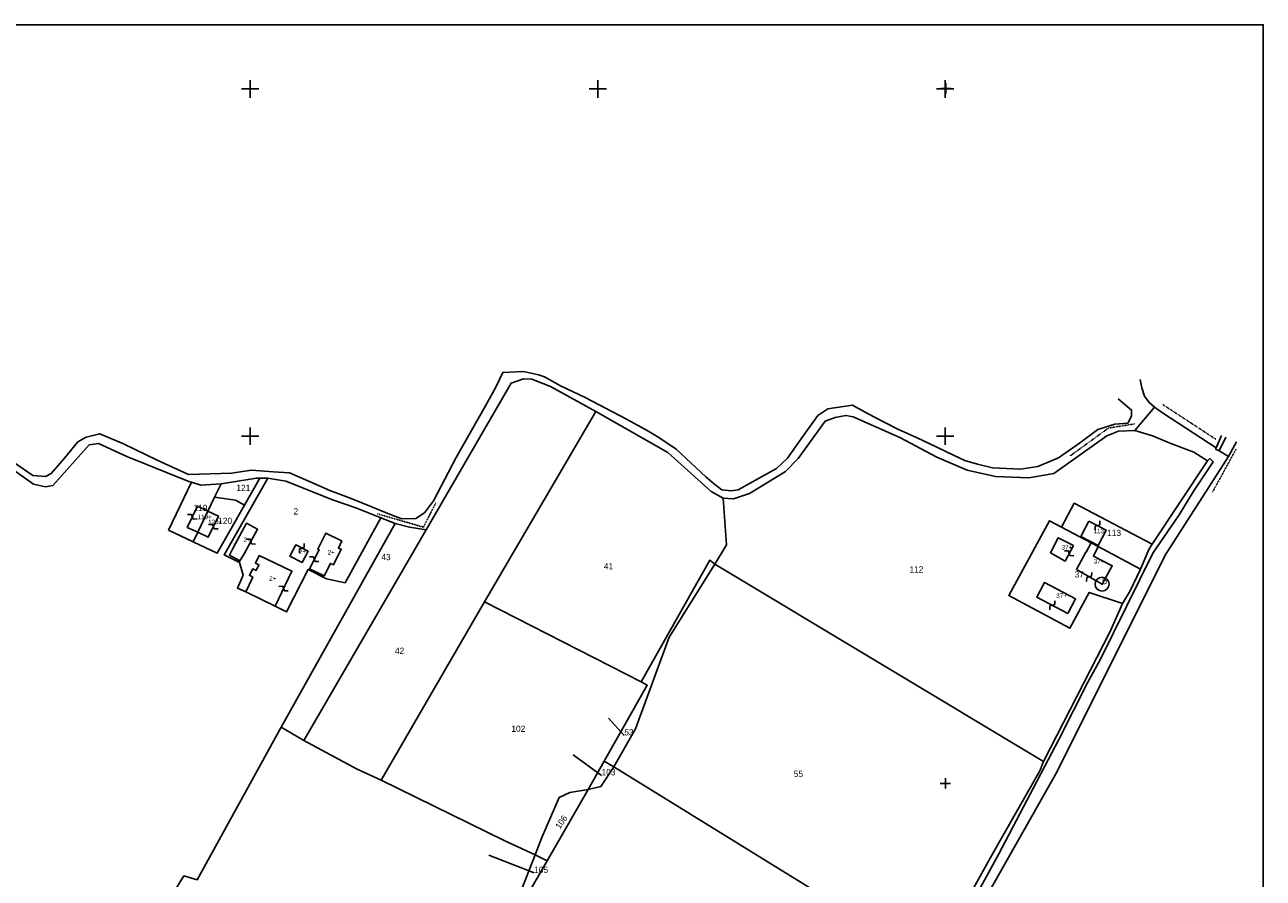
# Model space of a CAD drawing. Header units: metres. Extents: x 14088 to 15983, y -29232 to -27963.
# Tile 7 of 7: x 15270 to 15983, y -28455 to -27963. Entities that reach past the tile are written whole.
import ezdxf

# ---------------------------------------------------------------- set-up
doc = ezdxf.new("R2010")
doc.units = ezdxf.units.M
for name, pattern in [('CONTINUA', [0]), ('FRECCETTA', [1, -1]), ('TRATTO-PUNTO', [0.4, 0.15, -0.125, 0, -0.125])]:
    doc.linetypes.add(name, pattern=pattern)
for name, color, linetype in [('ACQUE', 4, 'CONTINUA'), ('CONFINE', 3, 'CONTINUA'), ('FABBRICATI', 1, 'CONTINUA'), ('FIDUCIALI', 5, 'CONTINUA'), ('LINEEVARIE', 6, 'CONTINUA'), ('PARTICELLE', 7, 'CONTINUA'), ('SIMBOLI', 6, 'CONTINUA'), ('STRADE', 8, 'CONTINUA')]:
    doc.layers.add(name, color=color, linetype=linetype)

# ---------------------------------------------------------------- blocks, each defined once
blk = doc.blocks.new('20', base_point=(5, 5))
at = {"layer": 'SIMBOLI'}
blk.add_circle((5, 5), 4, dxfattribs=at)
blk.add_point((5, 5), dxfattribs=at)
blk = doc.blocks.new('1', base_point=(5, 5))
at = {"layer": 'SIMBOLI'}
for p, q in [((5, 2), (5, 8)), ((2, 5), (8, 5))]:
    blk.add_line(p, q, dxfattribs=at)
blk = doc.blocks.new('3', base_point=(5, 5))
at = {"layer": 'SIMBOLI'}
for p, q in [((5, 0), (5, 10)), ((0, 5), (10, 5))]:
    blk.add_line(p, q, dxfattribs=at)
blk = doc.blocks.new('9', base_point=(5, 5))
at = {"layer": 'SIMBOLI'}
for p, q in [((2, 5), (4, 6)), ((4, 6), (6, 4)), ((6, 4), (8, 5))]:
    blk.add_line(p, q, dxfattribs=at)

msp = doc.modelspace()

# ---------------------------------------------------------------- linework, layer by layer
at = {"layer": 'ACQUE'}
msp.add_lwpolyline([(15806.648, -28484.844), (15830.653, -28440.899), (15865.417, -28374.681), (15882.038, -28341.7), (15889.417, -28328.303), (15919.422, -28267.418), (15934.647, -28245.184), (15942.686, -28231.988), (15954.218, -28214.729), (15952.234, -28212.809), (15950.867, -28214.18), (15950.867, -28214.18), (15919.099, -28262.15), (15917.285, -28264.89), (15912.338, -28276.507), (15906.328, -28288.937), (15902.081, -28296.245), (15894.811, -28312.429), (15856.616, -28387.22), (15854.446, -28392.698), (15826.848, -28441.162), (15792.227, -28503.428)], dxfattribs=at)
at = {"layer": 'CONFINE'}
msp.add_lwpolyline([(15825.576, -28461.638), (15864.394, -28392.976), (15926.53, -28268.565), (15962.94, -28211.666), (15957.603, -28208.335), (15955.622, -28207.378), (15955.975, -28206.566), (15925.021, -28186.58), (15920.496, -28183.196), (15909.159, -28196.755), (15899.669, -28197.134), (15892.925, -28199.686), (15862.524, -28221.351), (15848.167, -28223.922), (15828.829, -28223.212), (15812.529, -28219.453), (15795.205, -28211.998), (15773.813, -28200.754), (15747.039, -28188.763), (15742.824, -28187.963), (15736.686, -28189.195), (15730.855, -28191.389), (15715.273, -28212.712), (15708.083, -28220.281), (15687.406, -28233.002), (15678.075, -28236.016), (15672.136, -28235.728), (15665.275, -28231.742), (15640.304, -28209.409), (15598.937, -28185.801), (15572.716, -28171.376), (15562.048, -28167.147), (15557.175, -28166.907), (15550.127, -28169.458), (15501.195, -28253.855), (15491.701, -28252.359), (15483.423, -28250.303), (15475.071, -28246.969), (15460.716, -28241.24), (15447.815, -28236.814), (15420.434, -28225.94), (15410.027, -28224.147), (15405.443, -28224.191), (15403.53, -28224.21), (15383.237, -28227.455), (15371.565, -28228.144), (15366.12, -28226.468), (15364.709, -28226.033), (15328.946, -28211.633), (15312.536, -28204.176), (15307.259, -28204.95), (15286.302, -28228.415), (15282.142, -28229.034), (15275.186, -28227.582), (15233.653, -28198.147)], dxfattribs=at)
at = {"layer": 'FABBRICATI'}
for points in [[(15369.755, -28255.325), (15375.606, -28243.062), (15369.569, -28240.189), (15363.719, -28252.452), (15369.755, -28255.325)], [(15375.606, -28243.062), (15369.755, -28255.325), (15375.792, -28258.197), (15381.643, -28245.934), (15375.606, -28243.062)], [(15390.087, -28264.331), (15388.019, -28268.406), (15394.062, -28271.767), (15396.452, -28267.793), (15404.216, -28253.519), (15397.849, -28250.058), (15390.087, -28264.331)], [(15882.579, -28248.818), (15878.032, -28257.692), (15887.944, -28262.903), (15892.566, -28254.074), (15882.579, -28248.818)], [(15429.896, -28272.78), (15433.252, -28266.222), (15426.137, -28262.58), (15422.781, -28269.138), (15429.896, -28272.78)], [(15452.512, -28260.192), (15443.443, -28255.819), (15438.776, -28264.961), (15439.589, -28265.367), (15434.075, -28276.335), (15442.446, -28280.418), (15446.126, -28273.201), (15447.882, -28274.036), (15452.3, -28265.108), (15450.735, -28264.386), (15452.748, -28260.314), (15452.512, -28260.192)], [(15873.735, -28262.874), (15864.894, -28258.539), (15860.499, -28267.063), (15868.935, -28271.906), (15873.735, -28262.874)], [(15881.009, -28266.763), (15880.9, -28266.707), (15875.442, -28276.805), (15890.231, -28285.178), (15896.093, -28274.572), (15885.257, -28268.963), (15888.015, -28263.571), (15883.943, -28261.405), (15881.009, -28266.763)], [(15397.34, -28289.598), (15414.354, -28297.825), (15423.987, -28277.683), (15405.184, -28268.692), (15403.049, -28273.115), (15404.976, -28274.03), (15403.362, -28277.336), (15401.372, -28276.395), (15399.494, -28280.082), (15401.428, -28281.088), (15397.34, -28289.598)], [(15870.527, -28302.103), (15875.025, -28293.68), (15857.189, -28284.2), (15852.691, -28292.572), (15870.527, -28302.103)]]:
    msp.add_lwpolyline(points, close=True, dxfattribs=at)
at = {"layer": 'LINEEVARIE', "color": 2}
msp.add_lwpolyline([(14088, -29232), (14088, -27963), (15983, -27963), (15983, -29232), (14088, -29232)], dxfattribs=at)
at = {"layer": 'LINEEVARIE'}
for points in [[(15249.352, -28205.099), (15274.87, -28222.516), (15282.027, -28223.257), (15285.424, -28221.475), (15293.066, -28212.587), (15300.759, -28203.193), (15305.523, -28200.444), (15313.335, -28198.549), (15326.95, -28204.392), (15346.308, -28213.716), (15364.496, -28221.98), (15389.262, -28221.257), (15400.728, -28219.505), (15413.215, -28220.536), (15422.504, -28221.12), (15432.817, -28225.553), (15445.721, -28231.195), (15458.115, -28235.825), (15470.256, -28240.76), (15481.991, -28245.695), (15487.274, -28247.607), (15495.343, -28247.282), (15500.309, -28244.026), (15505.419, -28237.223), (15518.557, -28212.308), (15535.439, -28182.469), (15541.453, -28171.356), (15545.342, -28163.187), (15557.318, -28162.65), (15565.849, -28164.705), (15569.302, -28165.71), (15578.551, -28170.905), (15592.676, -28177.608), (15616.863, -28190.315), (15628.399, -28196.67), (15635.057, -28200.758), (15645.172, -28207.522), (15662.261, -28223.338), (15666.482, -28226.976), (15671.414, -28230.814), (15676.694, -28231.51), (15680.803, -28230.891), (15690.738, -28225.241), (15702.801, -28218.622), (15709.233, -28212.525), (15718.389, -28199.529), (15726.686, -28188.106), (15732.31, -28184.24), (15746.668, -28182.125), (15755.612, -28187.119), (15764.809, -28191.909), (15772.685, -28195.841), (15783.862, -28200.981), (15794.735, -28206.071), (15805.202, -28211.162), (15811.298, -28213.933), (15818.561, -28216.093), (15827.244, -28218.199), (15843.283, -28218.867), (15853.278, -28217.473), (15865.193, -28212.426), (15877.303, -28203.932), (15887.893, -28196.151), (15897.63, -28193.035), (15904.988, -28192.509), (15907.11, -28188.399)], [(15920.496, -28183.196), (15917.343, -28180.519), (15914.696, -28176.928), (15913.061, -28172.169), (15912.085, -28167.357)], [(15907.11, -28188.399), (15907.254, -28184.903), (15899.575, -28178.487)], [(15955.975, -28206.566), (15958.902, -28199.464)], [(15957.603, -28208.335), (15961.392, -28200.522)], [(15962.94, -28211.666), (15967.589, -28203.192)]]:
    msp.add_lwpolyline(points, dxfattribs=at)
at = {"layer": 'LINEEVARIE', "linetype": 'TRATTO-PUNTO'}
for points in [[(15925.213, -28181.765), (15955.761, -28201.753)], [(15872.042, -28211.192), (15893.93, -28195.274), (15908.998, -28192.854)], [(15967.346, -28207.449), (15953.751, -28232.263)], [(15472.955, -28244.604), (15499.618, -28252.338), (15506.792, -28238.283)]]:
    msp.add_lwpolyline(points, dxfattribs=at)
at = {"layer": 'PARTICELLE', "color": 2, "linetype": 'FRECCETTA'}
for p, q in [((15615.255, -28372.287), (15606.097, -28362.379)), ((15602.164, -28395.276), (15585.896, -28383.562)), ((15563.367, -28451.471), (15537.308, -28441.252))]:
    msp.add_line(p, q, dxfattribs=at)
at = {"layer": 'PARTICELLE'}
for points in [[(15501.195, -28253.855), (15430.88, -28375.297), (15461.572, -28391.738), (15475.24, -28398.138), (15534.787, -28295.269), (15598.937, -28185.801), (15572.716, -28171.376), (15562.048, -28167.147), (15557.175, -28166.907), (15550.127, -28169.458), (15501.195, -28253.855)], [(15598.937, -28185.801), (15534.787, -28295.269), (15624.877, -28341.504), (15664.403, -28271.371), (15667.352, -28273.593), (15674.025, -28262.529), (15672.136, -28235.728), (15665.275, -28231.742), (15640.304, -28209.409), (15598.937, -28185.801)], [(15836.55, -28291.651), (15859.999, -28248.67), (15866.816, -28252.296), (15874.112, -28238.592), (15919.099, -28262.15), (15950.867, -28214.18), (15942.989, -28209.235), (15929.731, -28204.252), (15919.215, -28199.668), (15909.159, -28196.755), (15899.669, -28197.134), (15892.925, -28199.686), (15862.524, -28221.351), (15848.167, -28223.922), (15828.829, -28223.212), (15812.529, -28219.453), (15795.205, -28211.998), (15773.813, -28200.754), (15747.039, -28188.763), (15742.824, -28187.963), (15736.686, -28189.195), (15730.855, -28191.389), (15715.273, -28212.712), (15708.083, -28220.281), (15687.406, -28233.002), (15678.075, -28236.016), (15672.136, -28235.728), (15674.025, -28262.529), (15667.352, -28273.593), (15856.616, -28387.22), (15894.811, -28312.429), (15902.081, -28296.245), (15882.832, -28289.961), (15871.714, -28310.613), (15836.55, -28291.651)], [(15369.755, -28255.325), (15375.606, -28243.062), (15379.393, -28235.124), (15383.237, -28227.455), (15371.565, -28228.144), (15366.12, -28226.468), (15352.981, -28254.002), (15367.165, -28260.754), (15369.755, -28255.325)], [(15403.53, -28224.21), (15383.237, -28227.455), (15379.393, -28235.124), (15391.411, -28236.766), (15396.628, -28239.726), (15405.443, -28224.191), (15403.53, -28224.21)], [(15414.354, -28297.825), (15420.805, -28301.134), (15433.26, -28276.716), (15443.908, -28282.146), (15454.579, -28284.376), (15475.071, -28246.969), (15460.716, -28241.24), (15447.815, -28236.814), (15420.434, -28225.94), (15410.027, -28224.147), (15385.613, -28267.278), (15385.032, -28268.32), (15393.812, -28272.787), (15395.813, -28280.081), (15392.563, -28287.508), (15397.34, -28289.598), (15414.354, -28297.825)], [(15375.606, -28243.062), (15369.755, -28255.325), (15367.165, -28260.754), (15380.967, -28267.323), (15396.628, -28239.726), (15391.411, -28236.766), (15379.393, -28235.124), (15375.606, -28243.062)], [(15866.816, -28252.296), (15883.943, -28261.405), (15888.015, -28263.571), (15912.338, -28276.507), (15917.285, -28264.89), (15919.099, -28262.15), (15874.112, -28238.592), (15866.816, -28252.296)], [(15483.423, -28250.303), (15417.819, -28367.578), (15430.88, -28375.297), (15501.195, -28253.855), (15491.701, -28252.359), (15483.423, -28250.303)], [(15888.015, -28263.571), (15883.943, -28261.405), (15866.816, -28252.296), (15859.999, -28248.67), (15836.55, -28291.651), (15871.714, -28310.613), (15882.832, -28289.961), (15902.081, -28296.245), (15906.328, -28288.937), (15912.338, -28276.507), (15888.015, -28263.571)], [(15667.352, -28273.593), (15664.403, -28271.371), (15624.877, -28341.504), (15628.434, -28343.42), (15603.736, -28387.139), (15609.156, -28390.342), (15621.692, -28368.571), (15641.008, -28315.72), (15667.352, -28273.593)], [(15856.616, -28387.22), (15667.352, -28273.593), (15641.008, -28315.72), (15621.692, -28368.571), (15609.156, -28390.342), (15792.227, -28503.428), (15826.848, -28441.162), (15854.446, -28392.698), (15856.616, -28387.22)], [(15475.24, -28398.138), (15546.119, -28432.868), (15563.952, -28440.981), (15567.735, -28431.039), (15577.832, -28408.007), (15583.865, -28405.154), (15594.519, -28403.454), (15603.736, -28387.139), (15628.434, -28343.42), (15624.877, -28341.504), (15534.787, -28295.269), (15475.24, -28398.138)], [(15311.549, -28534.975), (15311.021, -28535.836), (15341.016, -28579.844), (15374.138, -28593.592), (15351.533, -28628.463), (15322.414, -28612.121), (15281.571, -28683.017), (15327.656, -28705.954), (15385.536, -28737.627), (15411.059, -28691.6), (15420.313, -28696.382), (15507.699, -28542.067), (15516.911, -28531.047), (15520.266, -28533.42), (15545.386, -28488.611), (15563.952, -28440.981), (15546.119, -28432.868), (15475.24, -28398.138), (15461.572, -28391.738), (15430.88, -28375.297), (15417.819, -28367.578), (15369.453, -28455.419), (15361.784, -28453.158), (15311.549, -28534.975)], [(15792.227, -28503.428), (15609.156, -28390.342), (15601.773, -28401.763), (15594.519, -28403.454), (15570.913, -28444.56), (15545.386, -28488.611), (15528.736, -28530.966), (15522.705, -28534.681), (15637.317, -28606.644), (15651.586, -28582.292), (15670.176, -28550.566), (15738.638, -28593.258), (15750.116, -28574.682), (15792.227, -28503.428)], [(15609.156, -28390.342), (15603.736, -28387.139), (15594.519, -28403.454), (15601.773, -28401.763), (15609.156, -28390.342)], [(15563.952, -28440.981), (15570.913, -28444.56), (15594.519, -28403.454), (15583.865, -28405.154), (15577.832, -28408.007), (15567.735, -28431.039), (15563.952, -28440.981)], [(15545.386, -28488.611), (15570.913, -28444.56), (15563.952, -28440.981), (15545.386, -28488.611)]]:
    msp.add_lwpolyline(points, close=True, dxfattribs=at)
msp.add_lwpolyline([(15311.549, -28534.975), (15361.784, -28453.158), (15369.453, -28455.419), (15417.819, -28367.578), (15417.819, -28367.578), (15483.423, -28250.303), (15475.071, -28246.969), (15454.579, -28284.376), (15443.908, -28282.146), (15433.26, -28276.716), (15420.805, -28301.134), (15414.354, -28297.825), (15397.34, -28289.598), (15392.563, -28287.508), (15395.813, -28280.081), (15393.812, -28272.787), (15385.032, -28268.32), (15385.613, -28267.278), (15410.027, -28224.147), (15405.443, -28224.191), (15396.628, -28239.726), (15380.967, -28267.323), (15367.165, -28260.754), (15352.981, -28254.002), (15366.12, -28226.468), (15364.709, -28226.033), (15328.946, -28211.633), (15312.536, -28204.176), (15307.259, -28204.95), (15286.302, -28228.415), (15282.142, -28229.034), (15275.186, -28227.582), (15233.653, -28198.147)], dxfattribs=at)
at = {"layer": 'STRADE'}
msp.add_lwpolyline([(15825.576, -28461.638), (15864.394, -28392.976), (15926.53, -28268.565), (15962.94, -28211.666), (15957.603, -28208.335), (15955.622, -28207.378), (15955.975, -28206.566), (15925.021, -28186.58), (15920.496, -28183.196), (15909.159, -28196.755), (15919.215, -28199.668), (15929.731, -28204.252), (15942.989, -28209.235), (15950.867, -28214.18), (15952.234, -28212.809), (15954.218, -28214.729), (15942.686, -28231.988), (15934.647, -28245.184), (15919.422, -28267.418), (15889.417, -28328.303), (15882.038, -28341.7), (15865.417, -28374.681), (15830.653, -28440.899), (15806.648, -28484.844)], dxfattribs=at)

# ---------------------------------------------------------------- block references
at = {"layer": 'FIDUCIALI'}
msp.add_blockref('20', (15890.231, -28285.178), dxfattribs=at)
at = {"layer": 'SIMBOLI'}
for name, p in [('3', (15400, -28000)), ('3', (15600, -28000)), ('3', (15800, -28000)), ('1', (15800.394, -27999.671)), ('3', (15400, -28200)), ('3', (15800, -28200)), ('1', (15800.071, -28399.928))]:
    msp.add_blockref(name, p, dxfattribs=at)
for p, rotation in [((15366.644, -28246.32), 334.517), ((15887.573, -28251.446), 242.264), ((15378.717, -28252.066), 154.481), ((15400.334, -28260.656), 151.444), ((15429.695, -28264.401), 242.895), ((15436.832, -28270.851), 333.314), ((15871.335, -28267.39), 152.017), ((15882.837, -28280.991), 60.509), ((15419.171, -28287.754), 154.423), ((15861.609, -28297.337), 61.884)]:
    msp.add_blockref('9', p, dxfattribs=dict(at, rotation=rotation))

# ---------------------------------------------------------------- texts
at = {"layer": 'FABBRICATI', "color": 7}
for s, p in [('119+', (15369.662, -28247.757)), ('120+', (15375.699, -28250.63)), ('113+', (15885.301, -28255.861)), ('2+', (15396.07, -28260.913)), ('37+', (15866.967, -28265.223)), ('2+', (15428.017, -28267.68)), ('2+', (15444.508, -28268.119)), ('37+', (15885.48, -28273.292)), ('2+', (15410.853, -28283.259)), ('37+', (15863.903, -28293.152))]:
    msp.add_text(s, height=2.6, dxfattribs=at).set_placement(p)
at = {"layer": 'FIDUCIALI'}
msp.add_text('5', height=4, dxfattribs=at).set_placement((15890.231, -28285.178))
at = {"layer": 'PARTICELLE', "color": 7}
for s, p in [('121', (15391.989, -28231.45)), ('119', (15367.305, -28243.027)), ('2', (15424.849, -28245.056)), ('120', (15381.503, -28250.504)), ('113', (15893.133, -28257.388)), ('43', (15475.402, -28271.353)), ('41', (15603.513, -28276.646)), ('112', (15779.359, -28278.478)), ('37', (15874.418, -28281.317)), ('42', (15483.242, -28325.35)), ('102', (15550.237, -28370.226)), ('53', (15615.255, -28372.287)), ('103', (15602.164, -28395.276)), ('55', (15712.805, -28396.257)), ('105', (15563.367, -28451.471))]:
    msp.add_text(s, height=3.6, dxfattribs=at).set_placement(p)
msp.add_text('106', height=3.6, rotation=56.269, dxfattribs=at).set_placement((15578.281, -28426.502))

doc.saveas('drawing.dxf')
